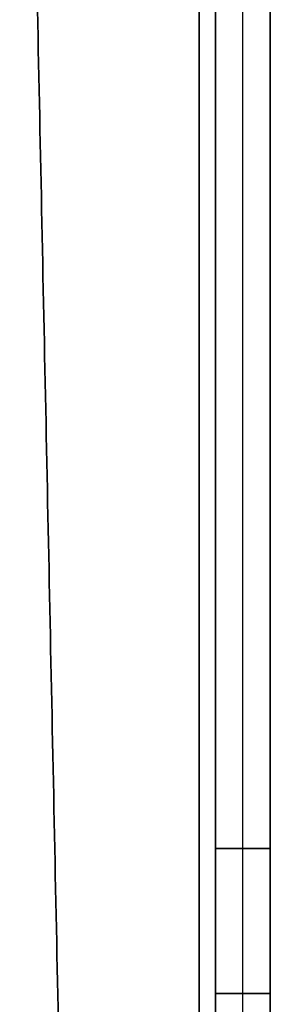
# Model space of a CAD drawing. Header units: millimetres. Extents: x -350 to 350, y -7 to 710.
# Tile 10 of 14: x -41 to 5, y 350 to 530. Entities that reach past the tile are written whole.
import ezdxf

# ---------------------------------------------------------------- set-up
doc = ezdxf.new("R2010")
doc.units = ezdxf.units.MM
doc.header["$MEASUREMENT"] = 0
doc.layers.add('IGES LEVEL 3', color=7, linetype='Continuous')

msp = doc.modelspace()

# ---------------------------------------------------------------- linework, layer by layer
at = {"layer": 'IGES LEVEL 3'}
for points in [[(-8, 696, -5), (-8, 352, -5), (-8, 8, -5)], [(-8, 8, 5), (-8, 352, 5), (-8, 696, 5)], [(-5, 8, -8), (-5, 352, -8), (-5, 696, -8)], [(-5, 696, 8), (-5, 352, 8), (-5, 8, 8)], [(5, 696, -8), (5, 352, -8), (5, 8, -8)], [(5, 8, 8), (5, 352, 8), (5, 696, 8)], [(-28, 66.96, -5), (-34.42, 378.48, -5), (-40.83, 690, -5)], [(-40.83, 690, 5), (-34.42, 378.48, 5), (-28, 66.96, 5)], [(-5, 690, -40.83), (-5, 378.48, -34.42), (-5, 66.96, -28)], [(-5, 66.96, 28), (-5, 378.48, 34.42), (-5, 690, 40.83)], [(5, 66.96, -28), (5, 378.48, -34.42), (5, 690, -40.83)], [(5, 690, 40.83), (5, 378.48, 34.42), (5, 66.96, 28)]]:
    msp.add_open_spline(points, degree=2, dxfattribs=at)
at = {"layer": 'IGES LEVEL 3', "color": 253}
for points in [[(-8, 8, -5), (-8, 352, -5), (-8, 696, -5)], [(-8, 8, 5), (-8, 352, 5), (-8, 696, 5)], [(-8, 8, 5), (-8, 352, 5), (-8, 696, 5)], [(-8, 696, -5), (-8, 352, -5), (-8, 8, -5)], [(-8, 8), (-8, 352), (-8, 696)], [(-5, 8, -8), (-5, 352, -8), (-5, 696, -8)], [(-5, 8, -8), (-5, 352, -8), (-5, 696, -8)], [(-5, 8, 8), (-5, 352, 8), (-5, 696, 8)], [(-5, 696, 8), (-5, 352, 8), (-5, 8, 8)], [(0, 8, -8), (0, 352, -8), (0, 696, -8)], [(0, 8, 8), (0, 352, 8), (0, 696, 8)], [(5, 8, -8), (5, 352, -8), (5, 696, -8)], [(5, 696, -8), (5, 352, -8), (5, 8, -8)], [(5, 8, 8), (5, 352, 8), (5, 696, 8)], [(5, 8, 8), (5, 352, 8), (5, 696, 8)], [(-40.83, 690, -5), (-34.42, 378.48, -5), (-28, 66.96, -5)], [(-40.83, 690, 5), (-34.42, 378.48, 5), (-28, 66.96, 5)], [(-28, 66.96, -5), (-34.42, 378.48, -5), (-40.83, 690, -5)], [(-40.83, 690, 5), (-34.42, 378.48, 5), (-28, 66.96, 5)], [(-28, 66.96), (-34.42, 378.48), (-40.83, 690)], [(-5, 690, -40.83), (-5, 378.48, -34.42), (-5, 66.96, -28)], [(-5, 690, -40.83), (-5, 378.48, -34.42), (-5, 66.96, -28)], [(-5, 690, 40.83), (-5, 378.48, 34.42), (-5, 66.96, 28)], [(-5, 66.96, 28), (-5, 378.48, 34.42), (-5, 690, 40.83)], [(0, 66.96, -28), (0, 378.48, -34.42), (0, 690, -40.83)], [(0, 66.96, 28), (0, 378.48, 34.42), (0, 690, 40.83)], [(5, 690, -40.83), (5, 378.48, -34.42), (5, 66.96, -28)], [(5, 66.96, -28), (5, 378.48, -34.42), (5, 690, -40.83)], [(5, 690, 40.83), (5, 378.48, 34.42), (5, 66.96, 28)], [(5, 690, 40.83), (5, 378.48, 34.42), (5, 66.96, 28)], [(-34.42, 378.48, -5), (-34.42, 378.48), (-34.42, 378.48, 5)], [(5, 378.48, -34.42), (0, 378.48, -34.42), (-5, 378.48, -34.42)], [(-5, 378.48, 34.42), (0, 378.48, 34.42), (5, 378.48, 34.42)], [(-8, 352, -5), (-8, 352), (-8, 352, 5)], [(5, 352, -8), (0, 352, -8), (-5, 352, -8)], [(-5, 352, 8), (0, 352, 8), (5, 352, 8)]]:
    msp.add_open_spline(points, degree=2, dxfattribs=at)

doc.saveas('drawing.dxf')
